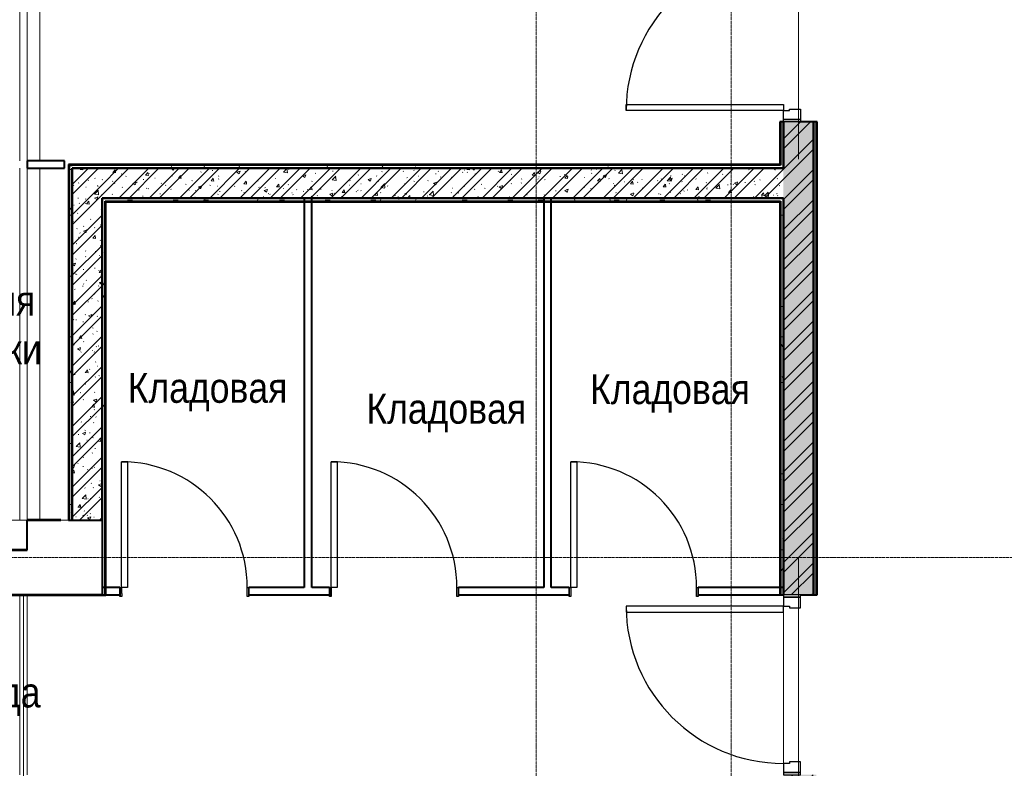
# Model space of a CAD drawing. Header units: millimetres. Extents: x 5617 to 106392, y -10603 to 59260.
# Tile 16 of 44: x 72027 to 78602, y 20793 to 25792. Entities that reach past the tile are written whole.
import ezdxf

# ---------------------------------------------------------------- set-up
doc = ezdxf.new("R2010")
doc.units = ezdxf.units.MM
for name, pattern in [('ADSK_Линия сетки', [25, 20, -2.5, 0, -2.5]), ('Линия сетки', [25, 20, -2.5, 0, -2.5]), ('Штрих_3_1_5_', [4.5, 3, -1.5]), ('Штриховая_ш3 п1_5', [4.5, 3, -1.5])]:
    doc.linetypes.add(name, pattern=pattern)
doc.layers.add('_Разделитель помещений_', color=4, linetype='Штриховая_ш3 п1_5', lineweight=40, true_color=0x00ffff)
for name, color, linetype, lineweight in [('Двери', 7, 'Continuous', 18), ('Каркас несущий', 7, 'Continuous', 18), ('Каркас_Импост', 7, 'Continuous', 30), ('Марки помещений', 7, 'Continuous', 20), ('Монтажный зазор', 7, 'Continuous', 30), ('Обобщенные модели', 7, 'Continuous', 18), ('Оси', 7, 'Continuous', 9), ('Панель', 7, 'Continuous', 30), ('Перекрытия', 7, 'Continuous', 18), ('Стены разрез', 7, 'Continuous', 40), ('Стены штриховка', 7, 'Continuous', 40)]:
    doc.layers.add(name, color=color, linetype=linetype, lineweight=lineweight)
doc.styles.add('Arial_3', font='arial.ttf', dxfattribs={"width": 0.85, "height": 200})
pattern_1 = [(50, (0, 0), (218.62117, -19.1268), [22.86, -251.46]), (355, (0, 0), (-42.2919, 229.2684), [18.288, -201.168]), (100.451, (18.22, -1.6), (176.3311, 210.13963), [19.428, -213.708]), (46.184, (0, 60.96), (325.29495, -50.4516), [34.29, -377.19]), (96.636, (27.1, 56.76), (284.883, 296.9127), [29.142, -320.562]), (351.184, (0, 60.96), (284.8858, 296.9107), [27.432, -301.752]), (21, (30.48, 45.72), (181.93753, -122.7183), [22.86, -251.46]), (326, (30.48, 45.72), (74.1622, 221.0262), [18.288, -201.168]), (71.451, (45.64, 35.5), (256.10035, 98.30526), [19.428, -213.708]), (37.5, (0, 0), (3.70639, 101.465895), [3.353, -195.377, 3.353, -200.863, -201.93]), (37.5, (0, 0), (3.70639, 101.465895), [-402.946, 3.353, -198.577]), (7.5, (0, 0), (80.18358, 120.21653), [3.353, -113.081, 3.353, -190.805, -76.962]), (7.5, (0, 0), (80.18358, 120.21653), [-310.591, 3.353, -73.609]), (327.5, (-67.97, 0), (162.70865, -6.87497), [3.353, -72.847, 3.353, -234.391, -315.468]), (327.5, (-67.97, 0), (162.70865, -6.87497), [-313.944, 3.353, -312.115]), (317.5, (-98.45, 0), (177.75468, 30.51183), [3.353, -95.707, 3.353, -154.534, -224.028]), (317.5, (-98.45, 0), (177.75468, 30.51183), [-256.946, 3.353, -220.675])]
pattern_2 = [(45, (0, 0), (-101.02788, 101.02788), []), (45, (67.35, 0), (-101.02788, 101.02788), [])]
pattern_3 = [(0, (0, 0), (406.4, 101.6), [33.528, -271.272, 33.528, -271.272, -1625.6]), (0, (0, 0), (406.4, 101.6), [-609.6, 33.528, -576.072, 33.528, -271.272, -711.2]), (0, (0, 0), (406.4, 101.6), [-1524, 33.528, -169.672, 33.528, -474.472]), (120, (152.4, 50.8), (-291.18818, 301.15272), [33.528, -271.272, 33.528, -271.272, -1625.6]), (120, (152.4, 50.8), (-291.18818, 301.15272), [-609.6, 33.528, -576.072, 33.528, -271.272, -711.2]), (120, (152.4, 50.8), (-291.18818, 301.15272), [-1524, 33.528, -169.672, 33.528, -474.472]), (240, (203.2, 254), (-115.21182, -402.75272), [33.528, -271.272, 33.528, -271.272, -1625.6]), (240, (203.2, 254), (-115.21182, -402.75272), [-609.6, 33.528, -576.072, 33.528, -271.272, -711.2]), (240, (203.2, 254), (-115.21182, -402.75272), [-1524, 33.528, -169.672, 33.528, -474.472])]

# ---------------------------------------------------------------- blocks, each defined once
blk = doc.blocks.new('101_Дверь_Однопольная - _ПЧ_Мет_1000х2000_Между секциями_EI60_Пр-4440048-МКСС_LB02_-11_400__Кабельные конструкции_Лотки_3')
at = {"layer": 'Каркас_Импост', "color": 254, "true_color": 0xcccccc}
for p, q in [((-585, 100), (-525, 100)), ((-585, -15), (-585, 100)), ((-525, 100), (-525, 60)), ((525, 100), (585, 100)), ((525, 60), (525, 100)), ((585, 100), (585, -15)), ((-525, 60), (-515, 60)), ((-515, 60), (-515, -15)), ((515, 60), (525, 60)), ((515, -15), (515, 60)), ((-515, -15), (-585, -15)), ((585, -15), (515, -15))]:
    blk.add_line(p, q, dxfattribs=at)
at = {"layer": 'Монтажный зазор', "color": 254, "true_color": 0xcccccc}
for p, q in [((-600, 100), (-585, 100)), ((-600, -15), (-600, 100)), ((-585, 100), (-585, -15)), ((585, -15), (585, 100)), ((585, 100), (600, 100)), ((600, 100), (600, -15)), ((-585, -15), (-600, -15)), ((600, -15), (585, -15))]:
    blk.add_line(p, q, dxfattribs=at)
at = {"layer": 'Панель', "color": 254, "true_color": 0xcccccc}
for p, q in [((-525, 1150), (-485, 1150)), ((-525, 100), (-525, 1150)), ((-485, 1150), (-485, 100)), ((-485, 100), (-525, 100))]:
    blk.add_line(p, q, dxfattribs=at)
blk.add_arc((-525, 100), 1050, 0, 90, dxfattribs=at)
blk = doc.blocks.new('101_Дверь_Однопольная - _ПЧ_Мет_1000х2000_Блок кладовых_EI60_Л-4428582-МКСС_LB02_-11_400__Кабельные конструкции_Лотки_3')
at = {"layer": 'Каркас_Импост', "color": 254, "true_color": 0xcccccc}
for p, q in [((-525, 100), (-585, 100)), ((-585, 100), (-585, -15)), ((-525, 60), (-525, 100)), ((585, 100), (525, 100)), ((525, 100), (525, 60)), ((585, -15), (585, 100)), ((-515, 60), (-525, 60)), ((-515, -15), (-515, 60)), ((525, 60), (515, 60)), ((515, 60), (515, -15)), ((-585, -15), (-515, -15)), ((515, -15), (585, -15))]:
    blk.add_line(p, q, dxfattribs=at)
at = {"layer": 'Монтажный зазор', "color": 254, "true_color": 0xcccccc}
for p, q in [((-585, 100), (-600, 100)), ((-600, 100), (-600, -15)), ((-585, -15), (-585, 100)), ((600, 100), (585, 100)), ((585, 100), (585, -15)), ((600, -15), (600, 100)), ((-600, -15), (-585, -15)), ((585, -15), (600, -15))]:
    blk.add_line(p, q, dxfattribs=at)
at = {"layer": 'Панель', "color": 254, "true_color": 0xcccccc}
for p, q in [((525, 1150), (485, 1150)), ((485, 1150), (485, 100)), ((525, 100), (525, 1150)), ((485, 100), (525, 100))]:
    blk.add_line(p, q, dxfattribs=at)
blk.add_arc((525, 100), 1050, 90, 180, dxfattribs=at)
blk = doc.blocks.new('101_Дверь_Однопольная - _ПЧ_800х2000_Кладовая_Пр-4171002-МКСС_LB02_-11_400__Кабельные конструкции_Лотки_3')
at = {"layer": 'Каркас_Импост', "color": 254, "true_color": 0xcccccc}
for p, q in [((-430, 25), (-420, 25)), ((-430, -35), (-430, 25)), ((-420, 25), (-420, -15)), ((420, 25), (430, 25)), ((420, -15), (420, 25)), ((430, 25), (430, -35)), ((-419, -35), (-430, -35)), ((-420, -15), (-419, -15)), ((-419, -15), (-419, -35)), ((419, -15), (420, -15)), ((419, -35), (419, -15)), ((430, -35), (419, -35))]:
    blk.add_line(p, q, dxfattribs=at)
at = {"layer": 'Монтажный зазор', "color": 254, "true_color": 0xcccccc}
for p, q in [((-431, 25), (-430, 25)), ((-431, -35), (-431, 25)), ((-430, 25), (-430, -35)), ((430, -35), (430, 25)), ((430, 25), (431, 25)), ((431, 25), (431, -35)), ((-430, -35), (-431, -35)), ((431, -35), (430, -35))]:
    blk.add_line(p, q, dxfattribs=at)
at = {"layer": 'Панель', "color": 254, "true_color": 0xcccccc}
for p, q in [((-420, 865), (-380, 865)), ((-420, 25), (-420, 865)), ((-380, 865), (-380, 25)), ((-380, 25), (-420, 25))]:
    blk.add_line(p, q, dxfattribs=at)
blk.add_arc((-420, 25), 840, 0, 90, dxfattribs=at)
blk = doc.blocks.new('ПР - _ПЧ_1200_200_Оп250-250_Шаг300_Арм16_Арм10-3232359-МКСС_LB02_-11_400__Кабельные конструкции_Лотки_3')
at = {"layer": 'Каркас несущий', "color": 254, "true_color": 0xffcccc}
for p, q in [((-850, 0), (850, 0)), ((-850, 0), (-600, 0)), ((-515, 0), (515, 0)), ((600, 0), (850, 0))]:
    blk.add_line(p, q, dxfattribs=at)
blk = doc.blocks.new('CP_ДШ_Hanytex_TopJoint 24C_Половина - CP_ДШ_Hanytex_TopJoint 24C_Половина-3652430-МКСС_LB02_-11_400__Кабельные конструкции_Лотки_3')
at = {"layer": 'Обобщенные модели', "color": 254, "true_color": 0xcccccc}
for p, q in [((0, -25), (0, 110)), ((200, 110), (0, 110)), ((200, 110), (200, -25)), ((200, -25), (0, -25))]:
    blk.add_line(p, q, dxfattribs=at)
blk = doc.blocks.new('CP_ДШ_Hanytex_TopJoint 24C - CP_ДШ_Hanytex_TopJoint 24C-3950286-МКСС_LB02_-11_400__Кабельные конструкции_Лотки_3')
at = {"layer": 'Обобщенные модели', "color": 254, "true_color": 0xcccccc}
for p, q in [((0, -110), (0, 110)), ((1200, 110), (0, 110)), ((3600, 110), (1250, 110)), ((3600, 110), (3600, -110)), ((1200, 25), (0, 25)), ((0, 25), (0, -25)), ((3600, 25), (1250, 25)), ((3600, -25), (3600, 25)), ((0, -25), (1200, -25)), ((1250, -25), (3600, -25)), ((1200, -110), (0, -110)), ((3600, -110), (1250, -110))]:
    blk.add_line(p, q, dxfattribs=at)
blk = doc.blocks.new('180_ДефШов_ОснЛиния_ - Накладной профиль шир_ 50 мм Пол-3658926-МКСС_LB02_-11_400__Кабельные конструкции_Лотки_3')
at = {"layer": 'Обобщенные модели', "color": 254, "true_color": 0xcccccc}
blk.add_line((0, 0), (2900, 0), dxfattribs=at)
blk = doc.blocks.new('135_SLK_GD_AR_rvt-1-МКСС_LB02_-11_400__Кабельные конструкции_Лотки_3')
at = {"layer": 'Стены разрез', "lineweight": 9, "true_color": 0xcccccc}
h = blk.add_hatch(dxfattribs=at)
h.set_pattern_fill('FP_4', color=254, style=0, pattern_type=2)
h.set_pattern_definition(pattern_3)
h.paths.add_polyline_path([(62800, 24820), (62800, 25110), (62780, 25110), (62780, 24820)])
h.paths.add_polyline_path([(62800, 26310), (62800, 40270), (62780, 40270), (62780, 26310)])
h = blk.add_hatch(dxfattribs=at)
h.set_pattern_fill('FP_1', color=254, style=0, pattern_type=2)
h.set_pattern_definition(pattern_1)
h.paths.add_polyline_path([(62973.5, 15700), (63000, 15700), (63000, 20750), (62800, 20750), (62800, 15700), (62845.5, 15700)])
h.paths.add_polyline_path([(63000, 21950), (63000, 25110), (62800, 25110), (62800, 21950), (62915, 21950)])
h.paths.add_polyline_path([(62845.5, 26310), (63000, 26310), (63000, 40050), (62800, 40050), (62800, 26310)])
h = blk.add_hatch(dxfattribs=at)
h.set_pattern_fill('FP_2', color=254, style=0, pattern_type=2)
h.set_pattern_definition(pattern_2)
h.paths.add_polyline_path([(62973.5, 15700), (63000, 15700), (63000, 20750), (62800, 20750), (62800, 15700), (62845.5, 15700)])
h.paths.add_polyline_path([(63000, 21950), (63000, 25110), (62800, 25110), (62800, 21950), (62915, 21950)])
h.paths.add_polyline_path([(62845.5, 26310), (63000, 26310), (63000, 40050), (62800, 40050), (62800, 26310)])
h = blk.add_hatch(dxfattribs=at)
h.set_pattern_fill('FP_4', color=254, style=0, pattern_type=2)
h.set_pattern_definition(pattern_3)
h.paths.add_polyline_path([(63020, 15600), (63020, 20750), (63000, 20750), (63000, 15600)])
h.paths.add_polyline_path([(63000, 21950), (63020, 21950), (63020, 25110), (63000, 25110), (63000, 22769.4)])
h.paths.add_polyline_path([(63000, 26310), (63020, 26310), (63020, 40050), (63000, 40050), (63000, 26761.3)])
h = blk.add_hatch(dxfattribs=at)
h.set_pattern_fill('FP_4', color=254, style=0, pattern_type=2)
h.set_pattern_definition(pattern_3)
h.paths.add_polyline_path([(58030, 22450), (58050, 22450), (58050, 24820), (58030, 24820), (58030, 22769.4)])
h = blk.add_hatch(dxfattribs=at)
h.set_pattern_fill('FP_4', color=254, style=0, pattern_type=2)
h.set_pattern_definition(pattern_3)
h.paths.add_polyline_path([(62800, 24800), (62800, 24820), (58050, 24820), (58050, 24800), (61724.3, 24800)])
h = blk.add_hatch(dxfattribs=at)
h.set_pattern_fill('FP_1', color=254, style=0, pattern_type=2)
h.set_pattern_definition(pattern_1)
h.paths.add_polyline_path([(58250, 22450), (58250, 24800), (58050, 24800), (58050, 22450)])
h = blk.add_hatch(dxfattribs=at)
h.set_pattern_fill('FP_2', color=254, style=0, pattern_type=2)
h.set_pattern_definition(pattern_2)
h.paths.add_polyline_path([(58250, 22450), (58250, 24800), (58050, 24800), (58050, 22450)])
h = blk.add_hatch(dxfattribs=at)
h.set_pattern_fill('FP_1', color=254, style=0, pattern_type=2)
h.set_pattern_definition(pattern_1)
h.paths.add_polyline_path([(62775, 24600), (62800, 24600), (62800, 24800), (58250, 24800), (58250, 24600), (61724.3, 24600)])
h = blk.add_hatch(dxfattribs=at)
h.set_pattern_fill('FP_2', color=254, style=0, pattern_type=2)
h.set_pattern_definition(pattern_2)
h.paths.add_polyline_path([(62775, 24600), (62800, 24600), (62800, 24800), (58250, 24800), (58250, 24600), (61724.3, 24600)])
h = blk.add_hatch(dxfattribs=at)
h.set_pattern_fill('FP_4', color=254, style=0, pattern_type=2)
h.set_pattern_definition(pattern_3)
h.paths.add_polyline_path([(61724.3, 24580), (62780, 24580), (62780, 24600), (58250, 24600), (58250, 24580), (59482.1, 24580)])
h = blk.add_hatch(dxfattribs=at)
h.set_pattern_fill('FP_4', color=254, style=0, pattern_type=2)
h.set_pattern_definition(pattern_3)
h.paths.add_polyline_path([(62800, 17970), (62800, 20750), (62780, 20750), (62780, 17970)])
h.paths.add_polyline_path([(62780, 21950), (62800, 21950), (62800, 24600), (62780, 24600), (62780, 22769.4)])
h = blk.add_hatch(dxfattribs=at)
h.set_pattern_fill('FP_4', color=254, style=0, pattern_type=2)
h.set_pattern_definition(pattern_3)
h.paths.add_polyline_path([(58270, 21948), (58270, 24580), (58250, 24580), (58250, 21948)])
at = {"layer": '_Разделитель помещений_', "color": 7, "linetype": 'Штрих_3_1_5_', "true_color": 0xccffff}
blk.add_line((57700, 21950), (57750, 21950), dxfattribs=at)
at = {"layer": 'Перекрытия', "color": 254, "true_color": 0xcccccc}
for p, q in [((57835, 22450), (58025, 22450)), ((57700, 21950), (54445, 21950)), ((57700, 20750), (57700, 21950)), ((58250, 21950), (57750, 21950)), ((57750, 21950), (57750, 20750)), ((62800, 21835), (62800, 20825)), ((62800, 20825), (62800, 21835))]:
    blk.add_line(p, q, dxfattribs=at)
at = {"layer": 'Стены разрез', "color": 254, "true_color": 0xcccccc}
for p, q in [((62800, 25110), (62775, 25110)), ((62775, 25110), (62775, 24825)), ((63000, 25110), (62915, 25110)), ((63025, 25110), (63000, 25110)), ((63025, 21950), (63025, 25110)), ((58000, 24850), (57750, 24850)), ((57750, 24850), (57750, 24800)), ((57750, 24800), (58000, 24800)), ((58000, 24800), (58000, 24850)), ((58030, 24825), (58025, 24825)), ((58025, 24825), (58025, 22450)), ((58050, 24825), (58030, 24825)), ((62775, 24825), (58050, 24825)), ((58250, 24800), (58050, 24800)), ((58050, 24800), (58050, 22450)), ((58050, 22450), (58050, 24800)), ((58050, 24800), (62800, 24800)), ((62800, 24800), (58250, 24800)), ((62800, 24825), (62800, 24800)), ((62800, 24800), (62800, 24820)), ((58250, 24575), (58250, 24600)), ((58250, 24600), (58250, 24580)), ((59600, 24600), (59600, 22000)), ((59650, 22000), (59650, 24600)), ((61200, 24600), (61200, 22000)), ((61250, 22000), (61250, 24600)), ((62780, 24600), (62775, 24600)), ((62780, 24600), (62800, 24600)), ((62800, 24600), (62780, 24600)), ((58250, 24580), (58250, 24575)), ((58275, 24575), (62775, 24575)), ((58275, 21948), (58275, 24575)), ((62775, 24575), (62775, 21950)), ((57750, 22452), (57748, 22452)), ((57748, 22452), (57748, 22252)), ((57975, 22452), (57750, 22452)), ((57750, 22252), (57750, 22450)), ((57750, 22450), (57975, 22450)), ((57975, 22450), (57975, 22452)), ((58025, 22450), (58050, 22450)), ((58050, 22450), (58250, 22450)), ((58250, 22450), (58250, 21950)), ((51551.1, 22250), (57750, 22250)), ((57748, 22252), (51553.3, 22252)), ((57750, 22250), (57750, 22252)), ((58369, 22000), (58250, 22000)), ((58250, 22000), (58250, 21950)), ((59600, 22000), (59231, 22000)), ((59769, 22000), (59650, 22000)), ((61200, 22000), (60631, 22000)), ((61369, 22000), (61250, 22000)), ((62800, 22000), (62231, 22000)), ((58250, 21950), (56451.6, 21950)), ((56451.6, 21948), (58250, 21948)), ((58250, 21950), (58369, 21950)), ((58250, 21948), (58275, 21948)), ((59231, 21950), (59769, 21950)), ((60631, 21950), (61369, 21950)), ((62231, 21950), (62800, 21950)), ((62775, 21950), (62800, 21950)), ((62915, 21950), (63000, 21950)), ((63000, 21950), (63025, 21950))]:
    blk.add_line(p, q, dxfattribs=at)
at = {"layer": 'Стены штриховка', "color": 254, "true_color": 0xcccccc}
for p, q in [((62780, 25110), (62780, 24825)), ((62800, 25110), (62800, 24825)), ((62800, 24825), (62800, 25110)), ((63000, 21950), (63000, 25110)), ((63000, 25110), (63000, 21950)), ((63020, 21950), (63020, 25110)), ((58030, 24820), (58030, 22450)), ((58030, 24820), (58050, 24820)), ((62780, 24820), (58050, 24820)), ((62780, 24825), (62780, 24820)), ((62800, 24820), (62800, 24825)), ((58250, 24600), (59600, 24600)), ((59600, 24600), (58250, 24600)), ((59650, 24600), (59600, 24600)), ((59600, 24600), (59650, 24600)), ((59650, 24600), (59600, 24600)), ((59650, 24600), (61200, 24600)), ((61200, 24600), (59650, 24600)), ((61250, 24600), (61200, 24600)), ((61200, 24600), (61250, 24600)), ((61250, 24600), (61200, 24600)), ((61250, 24600), (62775, 24600)), ((62775, 24600), (61250, 24600)), ((62780, 24600), (62775, 24600)), ((62800, 24600), (62800, 22000)), ((62800, 22000), (62800, 24600)), ((58250, 24580), (58250, 24575)), ((58250, 22450), (58250, 24575)), ((58250, 24575), (58250, 22450)), ((58270, 24580), (62775, 24580)), ((58270, 24575), (58270, 24580)), ((58270, 21948), (58270, 24575)), ((62775, 24580), (62780, 24580)), ((62780, 24580), (62780, 21950)), ((62800, 22000), (62800, 21950)), ((62800, 21950), (62800, 22000)), ((62800, 21950), (62800, 22000)), ((58250, 21948), (58250, 21950))]:
    blk.add_line(p, q, dxfattribs=at)
at = {"layer": 'Двери', "color": 254, "lineweight": 18, "true_color": 0xcccccc, "rotation": 89.9999999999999}
for name, p in [('101_Дверь_Однопольная - _ПЧ_Мет_1000х2000_Между секциями_EI60_Пр-4440048-МКСС_LB02_-11_400__Кабельные конструкции_Лотки_3', (62900, 25710)), ('101_Дверь_Однопольная - _ПЧ_Мет_1000х2000_Блок кладовых_EI60_Л-4428582-МКСС_LB02_-11_400__Кабельные конструкции_Лотки_3', (62900, 21350))]:
    blk.add_blockref(name, p, dxfattribs=at)
at = {"layer": 'Двери', "color": 254, "lineweight": 18, "true_color": 0xcccccc}
for p in [(58800, 21975), (60200, 21975), (61800, 21975)]:
    blk.add_blockref('101_Дверь_Однопольная - _ПЧ_800х2000_Кладовая_Пр-4171002-МКСС_LB02_-11_400__Кабельные конструкции_Лотки_3', p, dxfattribs=at)
at = {"layer": 'Каркас несущий', "color": 254, "lineweight": 18, "true_color": 0xcccccc, "rotation": 89.9999999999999}
for p in [(62900, 25710), (62900, 21350)]:
    blk.add_blockref('ПР - _ПЧ_1200_200_Оп250-250_Шаг300_Арм16_Арм10-3232359-МКСС_LB02_-11_400__Кабельные конструкции_Лотки_3', p, dxfattribs=at)
at = {"layer": 'Обобщенные модели', "color": 254, "lineweight": 18, "true_color": 0xcccccc}
for name, p, rotation in [('CP_ДШ_Hanytex_TopJoint 24C - CP_ДШ_Hanytex_TopJoint 24C-3950286-МКСС_LB02_-11_400__Кабельные конструкции_Лотки_3', (57725, 26050), 269.9999999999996), ('CP_ДШ_Hanytex_TopJoint 24C_Половина - CP_ДШ_Hanytex_TopJoint 24C_Половина-3652430-МКСС_LB02_-11_400__Кабельные конструкции_Лотки_3', (57725, 22250), 89.9999999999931), ('180_ДефШов_ОснЛиния_ - Накладной профиль шир_ 50 мм Пол-3658926-МКСС_LB02_-11_400__Кабельные конструкции_Лотки_3', (57725, 21950), 270)]:
    blk.add_blockref(name, p, dxfattribs=dict(at, rotation=rotation))

msp = doc.modelspace()

# ---------------------------------------------------------------- linework, layer by layer
at = {"layer": 'Оси', "linetype": 'Линия сетки'}
for p, q in [((75476.5, -9728.2), (75476.5, 59259.8)), ((76776.5, -9728.2), (76776.5, 59259.8))]:
    msp.add_line(p, q, dxfattribs=at)
at = {"layer": 'Оси', "linetype": 'ADSK_Линия сетки'}
msp.add_line((105516.8, 22200), (28647.1, 22200), dxfattribs=at)

# ---------------------------------------------------------------- block references
at = {"lineweight": 5}
msp.add_blockref('135_SLK_GD_AR_rvt-1-МКСС_LB02_-11_400__Кабельные конструкции_Лотки_3', (14326.5, 0), dxfattribs=at)

# ---------------------------------------------------------------- texts
at = {"layer": 'Марки помещений', "lineweight": 9, "char_height": 200, "attachment_point": 1, "style": 'Arial_3'}
for s, insert, width in [('хранения', (71092, 24015.6), 1287.911), ('мотовелотехники', (70248.6, 23691.5), 2391.835), ('Кладовая', (72747.8, 23433.5), 1315.168), ('Кладовая', (75836, 23424.8), 1315.168), ('Кладовая', (74341.8, 23294.1), 1315.168), ('прохода', (71251.6, 21399), 1131.181)]:
    msp.add_mtext(s, dxfattribs=dict(at, insert=insert, width=width))

doc.saveas('drawing.dxf')
